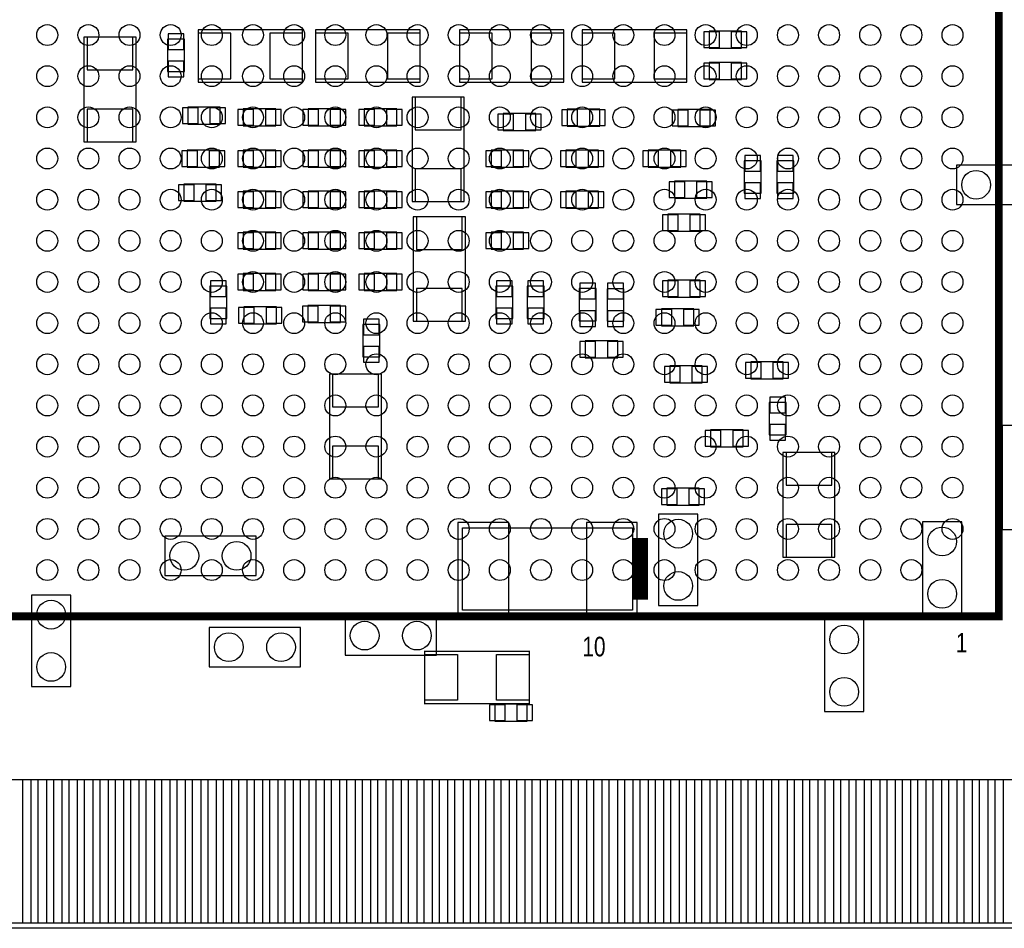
# Model space of a CAD drawing. Extents: x -1.3 to 85.5, y 9.9 to 53.8.
# Tile 4 of 6: x 35.3 to 54.4, y 10 to 27.7. Entities that reach past the tile are written whole.
import ezdxf

# ---------------------------------------------------------------- set-up
doc = ezdxf.new("R2010")
doc.units = 0
for name, color, linetype in [('BG_OUTLINE', 80, 'CONTINUOUS'), ('PG_ASSEMBLY_BOTTOM', 221, 'CONTINUOUS'), ('PG_ASSEMBLY_TOP', 4, 'CONTINUOUS'), ('PIN_BOTTOM', 1, 'CONTINUOUS'), ('PIN_TOP', 160, 'CONTINUOUS')]:
    doc.layers.add(name, color=color, linetype=linetype)

msp = doc.modelspace()

# ---------------------------------------------------------------- linework, layer by layer
at = {"layer": 'BG_OUTLINE'}
msp.add_lwpolyline([(75.21956, 32.004, 0.414214), (73.22058, 30.00502, 0.414214), (75.21956, 28.00604), (75.21956, 10.00506), (24.36876, 10.00506), (24.36876, 13.50518, 0.414214), (23.87092, 14.00556, 0.414214), (23.37054, 13.50518), (23.37054, 10.00506), (7.62, 10.00506), (7.62, 28.00604, 0.414214), (9.61898, 30.00502, 0.414214), (7.62, 32.004), (7.619492, 42.999152), (75.21956, 42.999152)], format="xyb", close=True, dxfattribs=at)
at = {"layer": 'PG_ASSEMBLY_BOTTOM'}
for points in [[(38.7477, 26.4541), (40.7797, 26.4541), (40.7797, 27.4701), (38.7477, 27.4701), (38.7477, 26.4541)], [(43.0657, 27.4701), (41.0337, 27.4701), (41.0337, 26.4541), (43.0657, 26.4541), (43.0657, 27.4701)], [(43.8277, 26.4541), (45.8597, 26.4541), (45.8597, 27.4701), (43.8277, 27.4701), (43.8277, 26.4541)], [(46.2153, 26.4541), (48.2473, 26.4541), (48.2473, 27.4701), (46.2153, 27.4701), (46.2153, 26.4541)], [(49.31156, 27.44089), (48.68164, 27.44089), (48.68164, 27.11069), (49.31156, 27.11069), (49.31156, 27.44089)], [(36.5252, 27.32786), (36.5252, 25.29586), (37.5412, 25.29586), (37.5412, 27.32786), (36.5252, 27.32786)], [(38.15207, 27.28849), (38.15207, 26.65857), (38.48227, 26.65857), (38.48227, 27.28849), (38.15207, 27.28849)], [(49.31156, 26.8351), (48.68164, 26.8351), (48.68164, 26.5049), (49.31156, 26.5049), (49.31156, 26.8351)], [(42.90695, 26.162), (42.90695, 24.13), (43.92295, 24.13), (43.92295, 26.162), (42.90695, 26.162)], [(38.54704, 25.63876), (39.17696, 25.63876), (39.17696, 25.96896), (38.54704, 25.96896), (38.54704, 25.63876)], [(40.256968, 25.9334), (39.627048, 25.9334), (39.627048, 25.6032), (40.256968, 25.6032), (40.256968, 25.9334)], [(40.88638, 25.6032), (41.5163, 25.6032), (41.5163, 25.9334), (40.88638, 25.9334), (40.88638, 25.6032)], [(42.609262, 25.9334), (41.979342, 25.9334), (41.979342, 25.6032), (42.609262, 25.6032), (42.609262, 25.9334)], [(45.31106, 25.8445), (44.68114, 25.8445), (44.68114, 25.5143), (45.31106, 25.5143), (45.31106, 25.8445)], [(45.92574, 25.59812), (46.55566, 25.59812), (46.55566, 25.92832), (45.92574, 25.92832), (45.92574, 25.59812)], [(48.70196, 25.91816), (48.07204, 25.91816), (48.07204, 25.58796), (48.70196, 25.58796), (48.70196, 25.91816)], [(38.53434, 24.803354), (39.16426, 24.803354), (39.16426, 25.133554), (38.53434, 25.133554), (38.53434, 24.803354)], [(40.256968, 25.133554), (39.627048, 25.133554), (39.627048, 24.803354), (40.256968, 24.803354), (40.256968, 25.133554)], [(40.88638, 24.803354), (41.5163, 24.803354), (41.5163, 25.133554), (40.88638, 25.133554), (40.88638, 24.803354)], [(42.609262, 25.133554), (41.979342, 25.133554), (41.979342, 24.803354), (42.609262, 24.803354), (42.609262, 25.133554)], [(44.446444, 24.803354), (45.076364, 24.803354), (45.076364, 25.133554), (44.446444, 25.133554), (44.446444, 24.803354)], [(45.900086, 24.803354), (46.530006, 24.803354), (46.530006, 25.133554), (45.900086, 25.133554), (45.900086, 24.803354)], [(47.500032, 24.803354), (48.129952, 24.803354), (48.129952, 25.133554), (47.500032, 25.133554), (47.500032, 24.803354)], [(49.3649, 24.92502), (49.3649, 24.2951), (49.6951, 24.2951), (49.6951, 24.92502), (49.3649, 24.92502)], [(49.9999, 24.92502), (49.9999, 24.2951), (50.3301, 24.2951), (50.3301, 24.92502), (49.9999, 24.92502)], [(53.4924, 24.07666), (55.2704, 24.07666), (55.2704, 24.83866), (53.4924, 24.83866), (53.4924, 24.07666)], [(48.63846, 24.52878), (48.00854, 24.52878), (48.00854, 24.19858), (48.63846, 24.19858), (48.63846, 24.52878)], [(38.47084, 24.14016), (39.10076, 24.14016), (39.10076, 24.47036), (38.47084, 24.47036), (38.47084, 24.14016)], [(40.256968, 24.333454), (39.627048, 24.333454), (39.627048, 24.003254), (40.256968, 24.003254), (40.256968, 24.333454)], [(40.88638, 24.003254), (41.5163, 24.003254), (41.5163, 24.333454), (40.88638, 24.333454), (40.88638, 24.003254)], [(42.609262, 24.333454), (41.979342, 24.333454), (41.979342, 24.003254), (42.609262, 24.003254), (42.609262, 24.333454)], [(44.446444, 24.003254), (45.076364, 24.003254), (45.076364, 24.333454), (44.446444, 24.333454), (44.446444, 24.003254)], [(45.900086, 24.003254), (46.530006, 24.003254), (46.530006, 24.333454), (45.900086, 24.333454), (45.900086, 24.003254)], [(43.946064, 21.8059), (43.946064, 23.8379), (42.930064, 23.8379), (42.930064, 21.8059), (43.946064, 21.8059)], [(48.51146, 23.8887), (47.88154, 23.8887), (47.88154, 23.5585), (48.51146, 23.5585), (48.51146, 23.8887)], [(40.256968, 23.533608), (39.627048, 23.533608), (39.627048, 23.203408), (40.256968, 23.203408), (40.256968, 23.533608)], [(40.88638, 23.203408), (41.5163, 23.203408), (41.5163, 23.533608), (40.88638, 23.533608), (40.88638, 23.203408)], [(42.609262, 23.533608), (41.979342, 23.533608), (41.979342, 23.203408), (42.609262, 23.203408), (42.609262, 23.533608)], [(44.446444, 23.203408), (45.076364, 23.203408), (45.076364, 23.533608), (44.446444, 23.533608), (44.446444, 23.203408)], [(40.256968, 22.733508), (39.627048, 22.733508), (39.627048, 22.403308), (40.256968, 22.403308), (40.256968, 22.733508)], [(40.88638, 22.403308), (41.5163, 22.403308), (41.5163, 22.733508), (40.88638, 22.733508), (40.88638, 22.403308)], [(42.609262, 22.733508), (41.979342, 22.733508), (41.979342, 22.403308), (42.609262, 22.403308), (42.609262, 22.733508)], [(48.51146, 22.606), (47.88154, 22.606), (47.88154, 22.2758), (48.51146, 22.2758), (48.51146, 22.606)], [(38.9763, 22.48662), (38.9763, 21.8567), (39.3065, 21.8567), (39.3065, 22.48662), (38.9763, 22.48662)], [(44.8691, 21.8567), (44.8691, 22.48662), (44.5389, 22.48662), (44.5389, 21.8567), (44.8691, 21.8567)], [(45.4787, 21.8567), (45.4787, 22.48662), (45.1485, 22.48662), (45.1485, 21.8567), (45.4787, 21.8567)], [(46.15688, 22.440138), (46.15688, 21.810218), (46.48708, 21.810218), (46.48708, 22.440138), (46.15688, 22.440138)], [(46.6979, 22.43836), (46.6979, 21.80844), (47.0281, 21.80844), (47.0281, 22.43836), (46.6979, 22.43836)], [(40.26916, 22.0853), (39.63924, 22.0853), (39.63924, 21.7551), (40.26916, 21.7551), (40.26916, 22.0853)], [(40.88384, 21.77796), (41.51376, 21.77796), (41.51376, 22.10816), (40.88384, 22.10816), (40.88384, 21.77796)], [(48.38446, 22.0472), (47.75454, 22.0472), (47.75454, 21.717), (48.38446, 21.717), (48.38446, 22.0472)], [(42.282364, 21.114004), (42.282364, 21.743924), (41.952164, 21.743924), (41.952164, 21.114004), (42.282364, 21.114004)], [(46.27626, 21.09216), (46.90618, 21.09216), (46.90618, 21.42236), (46.27626, 21.42236), (46.27626, 21.09216)], [(47.91964, 20.60956), (48.54956, 20.60956), (48.54956, 20.93976), (47.91964, 20.93976), (47.91964, 20.60956)], [(49.49444, 20.6883), (50.12436, 20.6883), (50.12436, 21.0185), (49.49444, 21.0185), (49.49444, 20.6883)], [(42.3164, 18.74266), (42.3164, 20.77466), (41.3004, 20.77466), (41.3004, 18.74266), (42.3164, 18.74266)], [(50.18278, 19.5961), (50.18278, 20.22602), (49.85258, 20.22602), (49.85258, 19.5961), (50.18278, 19.5961)], [(48.71212, 19.36496), (49.34204, 19.36496), (49.34204, 19.69516), (48.71212, 19.69516), (48.71212, 19.36496)], [(51.1302, 17.21866), (51.1302, 19.25066), (50.1142, 19.25066), (50.1142, 17.21866), (51.1302, 17.21866)], [(47.859188, 18.228564), (48.489108, 18.228564), (48.489108, 18.558764), (47.859188, 18.558764), (47.859188, 18.228564)], [(48.4632, 16.27886), (48.4632, 18.05686), (47.7012, 18.05686), (47.7012, 16.27886), (48.4632, 16.27886)], [(52.832, 17.90446), (52.832, 16.12646), (53.594, 16.12646), (53.594, 17.90446), (52.832, 17.90446)], [(38.1, 16.86306), (39.878, 16.86306), (39.878, 17.62506), (38.1, 17.62506), (38.1, 16.86306)], [(35.5092, 16.48206), (35.5092, 14.70406), (36.2712, 14.70406), (36.2712, 16.48206), (35.5092, 16.48206)], [(41.6052, 15.31366), (43.3832, 15.31366), (43.3832, 16.07566), (41.6052, 16.07566), (41.6052, 15.31366)], [(51.689, 14.22146), (51.689, 15.99946), (50.927, 15.99946), (50.927, 14.22146), (51.689, 14.22146)], [(40.7416, 15.8496), (38.9636, 15.8496), (38.9636, 15.0876), (40.7416, 15.0876), (40.7416, 15.8496)], [(44.51604, 14.0335), (45.14596, 14.0335), (45.14596, 14.3637), (44.51604, 14.3637), (44.51604, 14.0335)]]:
    msp.add_lwpolyline(points, dxfattribs=at)
for points, const_width in [([(54.3814, 19.78406), (54.3814, 17.75206), (55.3974, 17.75206), (55.3974, 19.78406), (54.3814, 19.78406)], 0.0254), ([(47.34306, 17.5895), (47.34306, 16.39062)], 0.29972)]:
    msp.add_lwpolyline(points, dxfattribs=dict(at, const_width=const_width))
msp.add_lwpolyline([(47.1932, 16.18996), (43.8912, 16.18996), (43.8912, 17.79016), (47.1932, 17.79016)], close=True, dxfattribs=at)
at = {"layer": 'PG_ASSEMBLY_TOP'}
for points, const_width in [([(54.315106, 37.068506), (33.314894, 37.068506), (33.314894, 16.068294), (54.315106, 16.068294), (54.315106, 37.068506)], 0.1524), ([(43.1546, 15.38986), (45.1866, 15.38986), (45.1866, 14.37386), (43.1546, 14.37386), (43.1546, 15.38986)], 0.0254), ([(23.219918, 10.00506), (75.220068, 10.00506)], 0.001016)]:
    msp.add_lwpolyline(points, dxfattribs=dict(at, const_width=const_width))
at = {"layer": 'PIN_BOTTOM'}
for points in [[(38.46957, 27.392884), (38.16477, 27.392884), (38.16477, 27.088084), (38.46957, 27.088084)], [(39.3827, 26.5176), (39.3827, 27.4066), (38.7477, 27.4066), (38.7477, 26.5176)], [(40.7797, 26.5176), (40.7797, 27.4066), (40.1447, 27.4066), (40.1447, 26.5176)], [(41.0337, 27.4066), (41.0337, 26.5176), (41.6687, 26.5176), (41.6687, 27.4066)], [(42.4307, 27.4066), (42.4307, 26.5176), (43.0657, 26.5176), (43.0657, 27.4066)], [(44.4627, 26.5176), (44.4627, 27.4066), (43.8277, 27.4066), (43.8277, 26.5176)], [(45.8597, 26.5176), (45.8597, 27.4066), (45.2247, 27.4066), (45.2247, 26.5176)], [(46.8503, 26.5176), (46.8503, 27.4066), (46.2153, 27.4066), (46.2153, 26.5176)], [(48.2473, 26.5176), (48.2473, 27.4066), (47.6123, 27.4066), (47.6123, 26.5176)], [(48.882046, 27.12339), (48.882046, 27.42819), (48.577246, 27.42819), (48.577246, 27.12339)], [(49.415954, 27.12339), (49.415954, 27.42819), (49.111154, 27.42819), (49.111154, 27.12339)], [(36.5887, 26.69286), (37.4777, 26.69286), (37.4777, 27.32786), (36.5887, 27.32786)], [(38.46957, 26.858976), (38.16477, 26.858976), (38.16477, 26.554176), (38.46957, 26.554176)], [(48.882046, 26.5176), (48.882046, 26.8224), (48.577246, 26.8224), (48.577246, 26.5176)], [(49.415954, 26.5176), (49.415954, 26.8224), (49.111154, 26.8224), (49.111154, 26.5176)], [(42.97045, 25.527), (43.85945, 25.527), (43.85945, 26.162), (42.97045, 26.162)], [(36.5887, 25.29586), (37.4777, 25.29586), (37.4777, 25.93086), (36.5887, 25.93086)], [(38.442646, 25.95626), (38.442646, 25.65146), (38.747446, 25.65146), (38.747446, 25.95626)], [(38.976554, 25.95626), (38.976554, 25.65146), (39.281354, 25.65146), (39.281354, 25.95626)], [(39.827454, 25.6159), (39.827454, 25.9207), (39.522654, 25.9207), (39.522654, 25.6159)], [(40.361362, 25.6159), (40.361362, 25.9207), (40.056562, 25.9207), (40.056562, 25.6159)], [(40.781986, 25.9207), (40.781986, 25.6159), (41.086786, 25.6159), (41.086786, 25.9207)], [(41.315894, 25.9207), (41.315894, 25.6159), (41.620694, 25.6159), (41.620694, 25.9207)], [(42.179748, 25.6159), (42.179748, 25.9207), (41.874948, 25.9207), (41.874948, 25.6159)], [(42.713656, 25.6159), (42.713656, 25.9207), (42.408856, 25.9207), (42.408856, 25.6159)], [(45.821346, 25.91562), (45.821346, 25.61082), (46.126146, 25.61082), (46.126146, 25.91562)], [(46.355254, 25.91562), (46.355254, 25.61082), (46.660054, 25.61082), (46.660054, 25.91562)], [(48.272446, 25.60066), (48.272446, 25.90546), (47.967646, 25.90546), (47.967646, 25.60066)], [(48.806354, 25.60066), (48.806354, 25.90546), (48.501554, 25.90546), (48.501554, 25.60066)], [(44.881546, 25.527), (44.881546, 25.8318), (44.576746, 25.8318), (44.576746, 25.527)], [(45.415454, 25.527), (45.415454, 25.8318), (45.110654, 25.8318), (45.110654, 25.527)], [(38.429946, 25.120854), (38.429946, 24.816054), (38.734746, 24.816054), (38.734746, 25.120854)], [(38.963854, 25.120854), (38.963854, 24.816054), (39.268654, 24.816054), (39.268654, 25.120854)], [(39.827454, 24.816054), (39.827454, 25.120854), (39.522654, 25.120854), (39.522654, 24.816054)], [(40.361362, 24.816054), (40.361362, 25.120854), (40.056562, 25.120854), (40.056562, 24.816054)], [(40.781986, 25.120854), (40.781986, 24.816054), (41.086786, 24.816054), (41.086786, 25.120854)], [(41.315894, 25.120854), (41.315894, 24.816054), (41.620694, 24.816054), (41.620694, 25.120854)], [(42.179748, 24.816054), (42.179748, 25.120854), (41.874948, 25.120854), (41.874948, 24.816054)], [(42.713656, 24.816054), (42.713656, 25.120854), (42.408856, 25.120854), (42.408856, 24.816054)], [(44.34205, 25.120854), (44.34205, 24.816054), (44.64685, 24.816054), (44.64685, 25.120854)], [(44.875958, 25.120854), (44.875958, 24.816054), (45.180758, 24.816054), (45.180758, 25.120854)], [(45.795692, 25.120854), (45.795692, 24.816054), (46.100492, 24.816054), (46.100492, 25.120854)], [(46.3296, 25.120854), (46.3296, 24.816054), (46.6344, 24.816054), (46.6344, 25.120854)], [(47.395638, 25.120854), (47.395638, 24.816054), (47.700438, 24.816054), (47.700438, 25.120854)], [(47.929546, 25.120854), (47.929546, 24.816054), (48.234346, 24.816054), (48.234346, 25.120854)], [(49.6824, 25.029414), (49.3776, 25.029414), (49.3776, 24.724614), (49.6824, 24.724614)], [(50.3174, 25.029414), (50.0126, 25.029414), (50.0126, 24.724614), (50.3174, 24.724614)], [(42.97045, 24.13), (43.85945, 24.13), (43.85945, 24.765), (42.97045, 24.765)], [(48.208946, 24.21128), (48.208946, 24.51608), (47.904146, 24.51608), (47.904146, 24.21128)], [(48.742854, 24.21128), (48.742854, 24.51608), (48.438054, 24.51608), (48.438054, 24.21128)], [(38.366446, 24.45766), (38.366446, 24.15286), (38.671246, 24.15286), (38.671246, 24.45766)], [(38.900354, 24.45766), (38.900354, 24.15286), (39.205154, 24.15286), (39.205154, 24.45766)], [(39.827454, 24.015954), (39.827454, 24.320754), (39.522654, 24.320754), (39.522654, 24.015954)], [(40.361362, 24.015954), (40.361362, 24.320754), (40.056562, 24.320754), (40.056562, 24.015954)], [(40.781986, 24.320754), (40.781986, 24.015954), (41.086786, 24.015954), (41.086786, 24.320754)], [(41.315894, 24.320754), (41.315894, 24.015954), (41.620694, 24.015954), (41.620694, 24.320754)], [(42.179748, 24.015954), (42.179748, 24.320754), (41.874948, 24.320754), (41.874948, 24.015954)], [(42.713656, 24.015954), (42.713656, 24.320754), (42.408856, 24.320754), (42.408856, 24.015954)], [(44.34205, 24.320754), (44.34205, 24.015954), (44.64685, 24.015954), (44.64685, 24.320754)], [(44.875958, 24.320754), (44.875958, 24.015954), (45.180758, 24.015954), (45.180758, 24.320754)], [(45.795692, 24.320754), (45.795692, 24.015954), (46.100492, 24.015954), (46.100492, 24.320754)], [(46.3296, 24.320754), (46.3296, 24.015954), (46.6344, 24.015954), (46.6344, 24.320754)], [(49.6824, 24.495506), (49.3776, 24.495506), (49.3776, 24.190706), (49.6824, 24.190706)], [(50.3174, 24.495506), (50.0126, 24.495506), (50.0126, 24.190706), (50.3174, 24.190706)], [(43.882564, 23.8379), (42.993564, 23.8379), (42.993564, 23.2029), (43.882564, 23.2029)], [(48.081946, 23.5712), (48.081946, 23.876), (47.777146, 23.876), (47.777146, 23.5712)], [(48.615854, 23.5712), (48.615854, 23.876), (48.311054, 23.876), (48.311054, 23.5712)], [(39.827454, 23.216108), (39.827454, 23.520908), (39.522654, 23.520908), (39.522654, 23.216108)], [(40.361362, 23.216108), (40.361362, 23.520908), (40.056562, 23.520908), (40.056562, 23.216108)], [(40.781986, 23.520908), (40.781986, 23.216108), (41.086786, 23.216108), (41.086786, 23.520908)], [(41.315894, 23.520908), (41.315894, 23.216108), (41.620694, 23.216108), (41.620694, 23.520908)], [(42.179748, 23.216108), (42.179748, 23.520908), (41.874948, 23.520908), (41.874948, 23.216108)], [(42.713656, 23.216108), (42.713656, 23.520908), (42.408856, 23.520908), (42.408856, 23.216108)], [(44.34205, 23.520908), (44.34205, 23.216108), (44.64685, 23.216108), (44.64685, 23.520908)], [(44.875958, 23.520908), (44.875958, 23.216108), (45.180758, 23.216108), (45.180758, 23.520908)], [(39.2938, 22.591014), (38.989, 22.591014), (38.989, 22.286214), (39.2938, 22.286214)], [(39.827454, 22.416008), (39.827454, 22.720808), (39.522654, 22.720808), (39.522654, 22.416008)], [(40.361362, 22.416008), (40.361362, 22.720808), (40.056562, 22.720808), (40.056562, 22.416008)], [(40.781986, 22.720808), (40.781986, 22.416008), (41.086786, 22.416008), (41.086786, 22.720808)], [(41.315894, 22.720808), (41.315894, 22.416008), (41.620694, 22.416008), (41.620694, 22.720808)], [(42.179748, 22.416008), (42.179748, 22.720808), (41.874948, 22.720808), (41.874948, 22.416008)], [(42.713656, 22.416008), (42.713656, 22.720808), (42.408856, 22.720808), (42.408856, 22.416008)], [(44.5516, 22.286214), (44.8564, 22.286214), (44.8564, 22.591014), (44.5516, 22.591014)], [(45.1612, 22.286214), (45.466, 22.286214), (45.466, 22.591014), (45.1612, 22.591014)], [(48.081946, 22.2885), (48.081946, 22.5933), (47.777146, 22.5933), (47.777146, 22.2885)], [(48.615854, 22.2885), (48.615854, 22.5933), (48.311054, 22.5933), (48.311054, 22.2885)], [(43.882564, 22.4409), (42.993564, 22.4409), (42.993564, 21.8059), (43.882564, 21.8059)], [(46.47438, 22.544532), (46.16958, 22.544532), (46.16958, 22.239732), (46.47438, 22.239732)], [(47.0154, 22.542754), (46.7106, 22.542754), (46.7106, 22.237954), (47.0154, 22.237954)], [(39.2938, 22.057106), (38.989, 22.057106), (38.989, 21.752306), (39.2938, 21.752306)], [(39.839646, 21.7678), (39.839646, 22.0726), (39.534846, 22.0726), (39.534846, 21.7678)], [(40.373554, 21.7678), (40.373554, 22.0726), (40.068754, 22.0726), (40.068754, 21.7678)], [(40.779446, 22.09546), (40.779446, 21.79066), (41.084246, 21.79066), (41.084246, 22.09546)], [(41.313354, 22.09546), (41.313354, 21.79066), (41.618154, 21.79066), (41.618154, 22.09546)], [(44.5516, 21.752306), (44.8564, 21.752306), (44.8564, 22.057106), (44.5516, 22.057106)], [(45.1612, 21.752306), (45.466, 21.752306), (45.466, 22.057106), (45.1612, 22.057106)], [(47.954946, 21.7297), (47.954946, 22.0345), (47.650146, 22.0345), (47.650146, 21.7297)], [(48.488854, 21.7297), (48.488854, 22.0345), (48.184054, 22.0345), (48.184054, 21.7297)], [(41.964864, 21.543518), (42.269664, 21.543518), (42.269664, 21.848318), (41.964864, 21.848318)], [(46.47438, 22.010624), (46.16958, 22.010624), (46.16958, 21.705824), (46.47438, 21.705824)], [(47.0154, 22.008846), (46.7106, 22.008846), (46.7106, 21.704046), (47.0154, 21.704046)], [(41.964864, 21.00961), (42.269664, 21.00961), (42.269664, 21.31441), (41.964864, 21.31441)], [(46.171866, 21.40966), (46.171866, 21.10486), (46.476666, 21.10486), (46.476666, 21.40966)], [(46.705774, 21.40966), (46.705774, 21.10486), (47.010574, 21.10486), (47.010574, 21.40966)], [(47.815246, 20.92706), (47.815246, 20.62226), (48.120046, 20.62226), (48.120046, 20.92706)], [(48.349154, 20.92706), (48.349154, 20.62226), (48.653954, 20.62226), (48.653954, 20.92706)], [(49.390046, 21.0058), (49.390046, 20.701), (49.694846, 20.701), (49.694846, 21.0058)], [(49.923954, 21.0058), (49.923954, 20.701), (50.228754, 20.701), (50.228754, 21.0058)], [(42.2529, 20.77466), (41.3639, 20.77466), (41.3639, 20.13966), (42.2529, 20.13966)], [(49.86528, 20.025614), (50.17008, 20.025614), (50.17008, 20.330414), (49.86528, 20.330414)], [(49.86528, 19.491706), (50.17008, 19.491706), (50.17008, 19.796506), (49.86528, 19.796506)], [(48.607726, 19.68246), (48.607726, 19.37766), (48.912526, 19.37766), (48.912526, 19.68246)], [(49.141634, 19.68246), (49.141634, 19.37766), (49.446434, 19.37766), (49.446434, 19.68246)], [(42.2529, 19.37766), (41.3639, 19.37766), (41.3639, 18.74266), (42.2529, 18.74266)], [(51.0667, 19.25066), (50.1777, 19.25066), (50.1777, 18.61566), (51.0667, 18.61566)], [(47.754794, 18.546064), (47.754794, 18.241264), (48.059594, 18.241264), (48.059594, 18.546064)], [(48.288702, 18.546064), (48.288702, 18.241264), (48.593502, 18.241264), (48.593502, 18.546064)], [(44.78782, 16.08836), (44.78782, 17.89176), (43.79722, 17.89176), (43.79722, 16.08836)], [(47.28718, 16.08836), (47.28718, 17.89176), (46.29658, 17.89176), (46.29658, 16.08836)], [(51.0667, 17.85366), (50.1777, 17.85366), (50.1777, 17.21866), (51.0667, 17.21866)], [(44.411646, 14.351), (44.411646, 14.0462), (44.716446, 14.0462), (44.716446, 14.351)], [(44.945554, 14.351), (44.945554, 14.0462), (45.250354, 14.0462), (45.250354, 14.351)], [(35.041332, 10.105136), (35.041332, 12.899136), (35.498532, 12.899136), (35.498532, 10.105136)], [(35.64128, 10.105136), (35.64128, 12.899136), (36.09848, 12.899136), (36.09848, 10.105136)], [(36.241482, 10.105136), (36.241482, 12.899136), (36.698682, 12.899136), (36.698682, 10.105136)], [(36.84143, 10.105136), (36.84143, 12.899136), (37.29863, 12.899136), (37.29863, 10.105136)], [(37.441378, 10.105136), (37.441378, 12.899136), (37.898578, 12.899136), (37.898578, 10.105136)], [(38.041326, 10.105136), (38.041326, 12.899136), (38.498526, 12.899136), (38.498526, 10.105136)], [(38.641274, 10.105136), (38.641274, 12.899136), (39.098474, 12.899136), (39.098474, 10.105136)], [(39.241476, 10.105136), (39.241476, 12.899136), (39.698676, 12.899136), (39.698676, 10.105136)], [(39.841424, 10.105136), (39.841424, 12.899136), (40.298624, 12.899136), (40.298624, 10.105136)], [(40.441372, 10.105136), (40.441372, 12.899136), (40.898572, 12.899136), (40.898572, 10.105136)], [(41.04132, 10.105136), (41.04132, 12.899136), (41.49852, 12.899136), (41.49852, 10.105136)], [(41.641522, 10.105136), (41.641522, 12.899136), (42.098722, 12.899136), (42.098722, 10.105136)], [(42.24147, 10.105136), (42.24147, 12.899136), (42.69867, 12.899136), (42.69867, 10.105136)], [(42.841418, 10.105136), (42.841418, 12.899136), (43.298618, 12.899136), (43.298618, 10.105136)], [(43.441366, 10.105136), (43.441366, 12.899136), (43.898566, 12.899136), (43.898566, 10.105136)], [(44.041314, 10.105136), (44.041314, 12.899136), (44.498514, 12.899136), (44.498514, 10.105136)], [(44.641516, 10.105136), (44.641516, 12.899136), (45.098716, 12.899136), (45.098716, 10.105136)], [(45.241464, 10.105136), (45.241464, 12.899136), (45.698664, 12.899136), (45.698664, 10.105136)], [(45.841412, 10.105136), (45.841412, 12.899136), (46.298612, 12.899136), (46.298612, 10.105136)], [(46.44136, 10.105136), (46.44136, 12.899136), (46.89856, 12.899136), (46.89856, 10.105136)], [(47.041308, 10.105136), (47.041308, 12.899136), (47.498508, 12.899136), (47.498508, 10.105136)], [(47.64151, 10.105136), (47.64151, 12.899136), (48.09871, 12.899136), (48.09871, 10.105136)], [(48.241458, 10.105136), (48.241458, 12.899136), (48.698658, 12.899136), (48.698658, 10.105136)], [(48.841406, 10.105136), (48.841406, 12.899136), (49.298606, 12.899136), (49.298606, 10.105136)], [(49.441354, 10.105136), (49.441354, 12.899136), (49.898554, 12.899136), (49.898554, 10.105136)], [(50.041302, 10.105136), (50.041302, 12.899136), (50.498502, 12.899136), (50.498502, 10.105136)], [(50.641504, 10.105136), (50.641504, 12.899136), (51.098704, 12.899136), (51.098704, 10.105136)], [(51.241452, 10.105136), (51.241452, 12.899136), (51.698652, 12.899136), (51.698652, 10.105136)], [(51.8414, 10.105136), (51.8414, 12.899136), (52.2986, 12.899136), (52.2986, 10.105136)], [(52.441348, 10.105136), (52.441348, 12.899136), (52.898548, 12.899136), (52.898548, 10.105136)], [(53.041296, 10.105136), (53.041296, 12.899136), (53.498496, 12.899136), (53.498496, 10.105136)], [(53.641498, 10.105136), (53.641498, 12.899136), (54.098698, 12.899136), (54.098698, 10.105136)], [(54.241446, 10.105136), (54.241446, 12.899136), (54.698646, 12.899136), (54.698646, 10.105136)]]:
    msp.add_lwpolyline(points, close=True, dxfattribs=at)
for centre in [(53.8734, 24.45766), (48.0822, 17.67586), (53.213, 17.52346), (38.481, 17.24406), (39.497, 17.24406), (48.0822, 16.65986), (53.213, 16.50746), (35.8902, 16.10106), (41.9862, 15.69466), (43.0022, 15.69466), (51.308, 15.61846), (39.3446, 15.4686), (40.3606, 15.4686), (35.8902, 15.08506), (51.308, 14.60246)]:
    msp.add_circle(centre, 0.2794, dxfattribs=at)
at = {"layer": 'PIN_TOP'}
for points in [[(43.7896, 15.32636), (43.7896, 14.43736), (43.1546, 14.43736), (43.1546, 15.32636)], [(45.1866, 15.32636), (45.1866, 14.43736), (44.5516, 14.43736), (44.5516, 15.32636)], [(35.341306, 10.105136), (35.341306, 12.899136), (35.798506, 12.899136), (35.798506, 10.105136)], [(35.941508, 10.105136), (35.941508, 12.899136), (36.398708, 12.899136), (36.398708, 10.105136)], [(36.541456, 10.105136), (36.541456, 12.899136), (36.998656, 12.899136), (36.998656, 10.105136)], [(37.141404, 10.105136), (37.141404, 12.899136), (37.598604, 12.899136), (37.598604, 10.105136)], [(37.741352, 10.105136), (37.741352, 12.899136), (38.198552, 12.899136), (38.198552, 10.105136)], [(38.3413, 10.105136), (38.3413, 12.899136), (38.7985, 12.899136), (38.7985, 10.105136)], [(38.941502, 10.105136), (38.941502, 12.899136), (39.398702, 12.899136), (39.398702, 10.105136)], [(39.54145, 10.105136), (39.54145, 12.899136), (39.99865, 12.899136), (39.99865, 10.105136)], [(40.141398, 10.105136), (40.141398, 12.899136), (40.598598, 12.899136), (40.598598, 10.105136)], [(40.741346, 10.105136), (40.741346, 12.899136), (41.198546, 12.899136), (41.198546, 10.105136)], [(41.341294, 10.105136), (41.341294, 12.899136), (41.798494, 12.899136), (41.798494, 10.105136)], [(41.941496, 10.105136), (41.941496, 12.899136), (42.398696, 12.899136), (42.398696, 10.105136)], [(42.541444, 10.105136), (42.541444, 12.899136), (42.998644, 12.899136), (42.998644, 10.105136)], [(43.141392, 10.105136), (43.141392, 12.899136), (43.598592, 12.899136), (43.598592, 10.105136)], [(43.74134, 10.105136), (43.74134, 12.899136), (44.19854, 12.899136), (44.19854, 10.105136)], [(44.341288, 10.105136), (44.341288, 12.899136), (44.798488, 12.899136), (44.798488, 10.105136)], [(44.94149, 10.105136), (44.94149, 12.899136), (45.39869, 12.899136), (45.39869, 10.105136)], [(45.541438, 10.105136), (45.541438, 12.899136), (45.998638, 12.899136), (45.998638, 10.105136)], [(46.141386, 10.105136), (46.141386, 12.899136), (46.598586, 12.899136), (46.598586, 10.105136)], [(46.741334, 10.105136), (46.741334, 12.899136), (47.198534, 12.899136), (47.198534, 10.105136)], [(47.341282, 10.105136), (47.341282, 12.899136), (47.798482, 12.899136), (47.798482, 10.105136)], [(47.941484, 10.105136), (47.941484, 12.899136), (48.398684, 12.899136), (48.398684, 10.105136)], [(48.541432, 10.105136), (48.541432, 12.899136), (48.998632, 12.899136), (48.998632, 10.105136)], [(49.14138, 10.105136), (49.14138, 12.899136), (49.59858, 12.899136), (49.59858, 10.105136)], [(49.741328, 10.105136), (49.741328, 12.899136), (50.198528, 12.899136), (50.198528, 10.105136)], [(50.341276, 10.105136), (50.341276, 12.899136), (50.798476, 12.899136), (50.798476, 10.105136)], [(50.941478, 10.105136), (50.941478, 12.899136), (51.398678, 12.899136), (51.398678, 10.105136)], [(51.541426, 10.105136), (51.541426, 12.899136), (51.998626, 12.899136), (51.998626, 10.105136)], [(52.141374, 10.105136), (52.141374, 12.899136), (52.598574, 12.899136), (52.598574, 10.105136)], [(52.741322, 10.105136), (52.741322, 12.899136), (53.198522, 12.899136), (53.198522, 10.105136)], [(53.341524, 10.105136), (53.341524, 12.899136), (53.798724, 12.899136), (53.798724, 10.105136)], [(53.941472, 10.105136), (53.941472, 12.899136), (54.398672, 12.899136), (54.398672, 10.105136)]]:
    msp.add_lwpolyline(points, close=True, dxfattribs=at)
for centre in [(35.815016, 27.3685), (36.615116, 27.3685), (37.414962, 27.3685), (38.215062, 27.3685), (39.014908, 27.3685), (39.815008, 27.3685), (40.615108, 27.3685), (41.414954, 27.3685), (42.215054, 27.3685), (43.0149, 27.3685), (43.815, 27.3685), (44.6151, 27.3685), (45.414946, 27.3685), (46.215046, 27.3685), (47.014892, 27.3685), (47.814992, 27.3685), (48.615092, 27.3685), (49.414938, 27.3685), (50.215038, 27.3685), (51.014884, 27.3685), (51.814984, 27.3685), (52.615084, 27.3685), (53.41493, 27.3685), (35.815016, 26.5684), (36.615116, 26.5684), (37.414962, 26.5684), (38.215062, 26.5684), (39.014908, 26.5684), (39.815008, 26.5684), (40.615108, 26.5684), (41.414954, 26.5684), (42.215054, 26.5684), (43.0149, 26.5684), (43.815, 26.5684), (44.6151, 26.5684), (45.414946, 26.5684), (46.215046, 26.5684), (47.014892, 26.5684), (47.814992, 26.5684), (48.615092, 26.5684), (49.414938, 26.5684), (50.215038, 26.5684), (51.014884, 26.5684), (51.814984, 26.5684), (52.615084, 26.5684), (53.41493, 26.5684), (35.815016, 25.7683), (36.615116, 25.7683), (37.414962, 25.7683), (38.215062, 25.7683), (39.014908, 25.7683), (39.815008, 25.7683), (40.615108, 25.7683), (41.414954, 25.7683), (42.215054, 25.7683), (43.0149, 25.7683), (43.815, 25.7683), (44.6151, 25.7683), (45.414946, 25.7683), (46.215046, 25.7683), (47.014892, 25.7683), (47.814992, 25.7683), (48.615092, 25.7683), (49.414938, 25.7683), (50.215038, 25.7683), (51.014884, 25.7683), (51.814984, 25.7683), (52.615084, 25.7683), (53.41493, 25.7683), (35.815016, 24.968454), (36.615116, 24.968454), (37.414962, 24.968454), (38.215062, 24.968454), (39.014908, 24.968454), (39.815008, 24.968454), (40.615108, 24.968454), (41.414954, 24.968454), (42.215054, 24.968454), (43.0149, 24.968454), (43.815, 24.968454), (44.6151, 24.968454), (45.414946, 24.968454), (46.215046, 24.968454), (47.014892, 24.968454), (47.814992, 24.968454), (48.615092, 24.968454), (49.414938, 24.968454), (50.215038, 24.968454), (51.014884, 24.968454), (51.814984, 24.968454), (52.615084, 24.968454), (53.41493, 24.968454), (35.815016, 24.168354), (36.615116, 24.168354), (37.414962, 24.168354), (38.215062, 24.168354), (39.014908, 24.168354), (39.815008, 24.168354), (40.615108, 24.168354), (41.414954, 24.168354), (42.215054, 24.168354), (43.0149, 24.168354), (43.815, 24.168354), (44.6151, 24.168354), (45.414946, 24.168354), (46.215046, 24.168354), (47.014892, 24.168354), (47.814992, 24.168354), (48.615092, 24.168354), (49.414938, 24.168354), (50.215038, 24.168354), (51.014884, 24.168354), (51.814984, 24.168354), (52.615084, 24.168354), (53.41493, 24.168354), (35.815016, 23.368508), (36.615116, 23.368508), (37.414962, 23.368508), (38.215062, 23.368508), (39.014908, 23.368508), (39.815008, 23.368508), (40.615108, 23.368508), (41.414954, 23.368508), (42.215054, 23.368508), (43.0149, 23.368508), (43.815, 23.368508), (44.6151, 23.368508), (45.414946, 23.368508), (46.215046, 23.368508), (47.014892, 23.368508), (47.814992, 23.368508), (48.615092, 23.368508), (49.414938, 23.368508), (50.215038, 23.368508), (51.014884, 23.368508), (51.814984, 23.368508), (52.615084, 23.368508), (53.41493, 23.368508), (35.815016, 22.568408), (36.615116, 22.568408), (37.414962, 22.568408), (38.215062, 22.568408), (39.014908, 22.568408), (39.815008, 22.568408), (40.615108, 22.568408), (41.414954, 22.568408), (42.215054, 22.568408), (43.0149, 22.568408), (43.815, 22.568408), (44.6151, 22.568408), (45.414946, 22.568408), (46.215046, 22.568408), (47.014892, 22.568408), (47.814992, 22.568408), (48.615092, 22.568408), (49.414938, 22.568408), (50.215038, 22.568408), (51.014884, 22.568408), (51.814984, 22.568408), (52.615084, 22.568408), (53.41493, 22.568408), (35.815016, 21.768308), (36.615116, 21.768308), (37.414962, 21.768308), (38.215062, 21.768308), (39.014908, 21.768308), (39.815008, 21.768308), (40.615108, 21.768308), (41.414954, 21.768308), (42.215054, 21.768308), (43.0149, 21.768308), (43.815, 21.768308), (44.6151, 21.768308), (45.414946, 21.768308), (46.215046, 21.768308), (47.014892, 21.768308), (47.814992, 21.768308), (48.615092, 21.768308), (49.414938, 21.768308), (50.215038, 21.768308), (51.014884, 21.768308), (51.814984, 21.768308), (52.615084, 21.768308), (53.41493, 21.768308), (35.815016, 20.968462), (36.615116, 20.968462), (37.414962, 20.968462), (38.215062, 20.968462), (39.014908, 20.968462), (39.815008, 20.968462), (40.615108, 20.968462), (41.414954, 20.968462), (42.215054, 20.968462), (43.0149, 20.968462), (43.815, 20.968462), (44.6151, 20.968462), (45.414946, 20.968462), (46.215046, 20.968462), (47.014892, 20.968462), (47.814992, 20.968462), (48.615092, 20.968462), (49.414938, 20.968462), (50.215038, 20.968462), (51.014884, 20.968462), (51.814984, 20.968462), (52.615084, 20.968462), (53.41493, 20.968462), (35.815016, 20.168362), (36.615116, 20.168362), (37.414962, 20.168362), (38.215062, 20.168362), (39.014908, 20.168362), (39.815008, 20.168362), (40.615108, 20.168362), (41.414954, 20.168362), (42.215054, 20.168362), (43.0149, 20.168362), (43.815, 20.168362), (44.6151, 20.168362), (45.414946, 20.168362), (46.215046, 20.168362), (47.014892, 20.168362), (47.814992, 20.168362), (48.615092, 20.168362), (49.414938, 20.168362), (50.215038, 20.168362), (51.014884, 20.168362), (51.814984, 20.168362), (52.615084, 20.168362), (53.41493, 20.168362), (35.815016, 19.368516), (36.615116, 19.368516), (37.414962, 19.368516), (38.215062, 19.368516), (39.014908, 19.368516), (39.815008, 19.368516), (40.615108, 19.368516), (41.414954, 19.368516), (42.215054, 19.368516), (43.0149, 19.368516), (43.815, 19.368516), (44.6151, 19.368516), (45.414946, 19.368516), (46.215046, 19.368516), (47.014892, 19.368516), (47.814992, 19.368516), (48.615092, 19.368516), (49.414938, 19.368516), (50.215038, 19.368516), (51.014884, 19.368516), (51.814984, 19.368516), (52.615084, 19.368516), (53.41493, 19.368516), (35.815016, 18.568416), (36.615116, 18.568416), (37.414962, 18.568416), (38.215062, 18.568416), (39.014908, 18.568416), (39.815008, 18.568416), (40.615108, 18.568416), (41.414954, 18.568416), (42.215054, 18.568416), (43.0149, 18.568416), (43.815, 18.568416), (44.6151, 18.568416), (45.414946, 18.568416), (46.215046, 18.568416), (47.014892, 18.568416), (47.814992, 18.568416), (48.615092, 18.568416), (49.414938, 18.568416), (50.215038, 18.568416), (51.014884, 18.568416), (51.814984, 18.568416), (52.615084, 18.568416), (53.41493, 18.568416), (35.815016, 17.768316), (36.615116, 17.768316), (37.414962, 17.768316), (38.215062, 17.768316), (39.014908, 17.768316), (39.815008, 17.768316), (40.615108, 17.768316), (41.414954, 17.768316), (42.215054, 17.768316), (43.0149, 17.768316), (43.815, 17.768316), (44.6151, 17.768316), (45.414946, 17.768316), (46.215046, 17.768316), (47.014892, 17.768316), (47.814992, 17.768316), (48.615092, 17.768316), (49.414938, 17.768316), (50.215038, 17.768316), (51.014884, 17.768316), (51.814984, 17.768316), (52.615084, 17.768316), (53.41493, 17.768316), (35.815016, 16.96847), (36.615116, 16.96847), (37.414962, 16.96847), (38.215062, 16.96847), (39.014908, 16.96847), (39.815008, 16.96847), (40.615108, 16.96847), (41.414954, 16.96847), (42.215054, 16.96847), (43.0149, 16.96847), (43.815, 16.96847), (44.6151, 16.96847), (45.414946, 16.96847), (46.215046, 16.96847), (47.014892, 16.96847), (47.814992, 16.96847), (48.615092, 16.96847), (49.414938, 16.96847), (50.215038, 16.96847), (51.014884, 16.96847), (51.814984, 16.96847), (52.615084, 16.96847)]:
    msp.add_circle(centre, 0.2032, dxfattribs=at)

# ---------------------------------------------------------------- texts
at = {"layer": 'PG_ASSEMBLY_TOP', "width": 0.8}
for s, p in [('1', (53.4797, 15.367)), ('10', (46.216316, 15.291054))]:
    msp.add_text(s, height=0.381, dxfattribs=at).set_placement(p)

doc.saveas('drawing.dxf')
